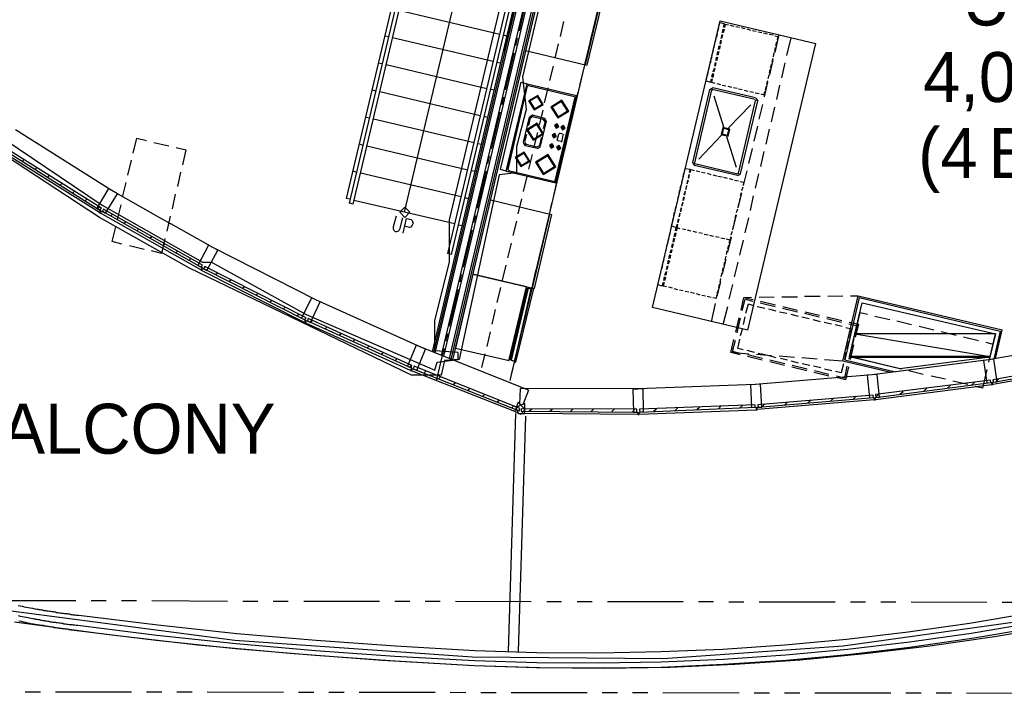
# Model space of a CAD drawing. Header units: feet. Extents: x -79 to 198, y -22 to 181.
# Tile 7 of 96: x 46 to 78, y 7 to 29. Entities that reach past the tile are written whole.
import ezdxf
from ezdxf.enums import TextEntityAlignment as Align

# ---------------------------------------------------------------- set-up
doc = ezdxf.new("R2010")
doc.units = ezdxf.units.FT
for name, color, linetype in [('A-AREA-UNIDAD', 30, 'CONTINUOUS'), ('A-LINEA', 7, 'CONTINUOUS'), ('A-MURO-CONCRETO', 8, 'CONTINUOUS'), ('A-TEXTO-PDF', 3, 'CONTINUOUS')]:
    doc.layers.add(name, color=color, linetype=linetype)

msp = doc.modelspace()

# ---------------------------------------------------------------- linework, layer by layer
at = {"layer": 'A-AREA-UNIDAD'}
for points in [[(78.368, 39.4844), (77.52, 38.08), (76.56, 38.08), (75.168, 40.2489), (65.728, 42.4356), (62.08, 27.04), (62.208, 25.9556), (61.888, 24.7289), (61.888, 23.8756), (61.312, 23.8044), (60, 17.7244), (59.52, 17.6889), (59.408, 17.2089), (58.432, 17.2089), (51.12, 20.7289), (48.16, 22.4), (42.24, 26.2756)], [(40.88, 27.7689), (48.24, 22.8089), (51.552, 20.9244), (51.84, 20.9244), (54.96, 19.2), (59.2, 17.3689), (59.28, 17.6356), (59.968, 17.7244), (59.968, 17.9556), (59.2, 18.0089), (59.2, 19.0044), (59.68, 20.9244), (59.68, 22.3289), (62.752, 35.2356)], [(45.248, 9.44), (52.608, 8.48), (60.432, 7.9289), (66.72, 7.8756), (72.64, 8.2844), (78.848, 9.1556), (81.04, 9.6), (81.088, 9.8489), (82.112, 9.8489), (84.96, 10.5244), (91.12, 12.4089), (96.56, 14.5244), (102.912, 17.6), (108.8, 21.0844), (114.048, 24.8)]]:
    msp.add_lwpolyline(points, dxfattribs=at)
at = {"layer": 'A-LINEA'}
for p, q in [((59.16, 17.9511), (65.04, 42.7911)), ((61.4667, 27.8844), (64.9867, 42.8044)), ((59.2133, 17.9378), (65.0933, 42.7778)), ((59.4133, 17.8578), (65.2933, 42.7378)), ((59.4933, 17.8311), (65.3733, 42.7111)), ((59.68, 17.7511), (65.5733, 42.6711)), ((59.7333, 17.7244), (65.6267, 42.6578)), ((59.7867, 17.7111), (65.68, 42.6444)), ((59.12, 17.9778), (64.1067, 39.0711)), ((56.2933, 23.0311), (59.36, 35.9644)), ((56.3867, 22.8711), (59.48, 35.9378)), ((56.5067, 22.8444), (59.6, 35.8978)), ((59.6267, 21.2178), (62.92, 35.1244)), ((59.7467, 21.1778), (63.04, 35.0844)), ((58.2, 22.5778), (60.9467, 34.1778)), ((61.68, 17.0311), (65.6133, 33.6978)), ((64.72, 29.8711), (64.1467, 27.4311)), ((64.7867, 29.8578), (64.2, 27.4178)), ((61.9867, 28.5511), (62.2667, 29.7644)), ((61.3333, 28.4311), (58.0133, 29.2178)), ((63.3333, 28.3644), (63.44, 28.8578)), ((66.36, 19.4311), (68.5867, 28.8844)), ((68.5867, 28.8844), (71.7467, 28.1378)), ((64.32, 28.2178), (64.44, 28.7111)), ((68.5333, 28.6444), (68.5067, 28.5244)), ((68.6667, 28.4844), (68.6933, 28.6044)), ((68.72, 28.6044), (68.6933, 28.4844)), ((69.0533, 28.6978), (68.9333, 28.7244)), ((69.2267, 28.6578), (69.1067, 28.6844)), ((69.4133, 28.6178), (69.2933, 28.6444)), ((69.6, 28.5644), (69.48, 28.6044)), ((69.7733, 28.5244), (69.6533, 28.5511)), ((57.68, 28.3511), (57.56, 28.3778)), ((61.12, 27.5378), (57.8, 28.3244)), ((61.5733, 28.3778), (61.4533, 28.4044)), ((61.8667, 28.0711), (61.92, 28.3111)), ((68.4533, 28.2844), (68.4133, 28.1644)), ((68.4933, 28.4578), (68.4667, 28.3378)), ((68.5867, 28.1244), (68.6133, 28.2444)), ((68.6267, 28.2311), (68.6, 28.1111)), ((68.6267, 28.2978), (68.6533, 28.4311)), ((68.6667, 28.4178), (68.64, 28.2978)), ((69.96, 28.4844), (69.84, 28.5111)), ((70.1467, 28.4444), (70.0267, 28.4711)), ((70.3333, 28.4044), (70.2, 28.4311)), ((70.4, 27.8311), (70.5333, 28.4311)), ((70.7867, 27.7378), (70.9333, 28.3244)), ((62.1867, 27.8978), (64.2, 27.4178)), ((63.16, 27.6444), (63.2667, 28.1244)), ((64.1467, 27.4978), (64.2667, 27.9778)), ((68.36, 27.9111), (68.3333, 27.7911)), ((68.4, 28.0978), (68.3733, 27.9778)), ((68.5333, 27.9378), (68.56, 28.0578)), ((68.5867, 28.0578), (68.56, 27.9378)), ((69.5067, 18.6844), (71.7467, 28.1378)), ((70.3867, 27.8844), (70.4133, 28.0044)), ((70.4267, 28.0711), (70.4533, 28.1911)), ((61.52, 26.6044), (61.8133, 27.8178)), ((68.32, 27.7378), (68.2933, 27.6178)), ((68.4533, 27.5778), (68.48, 27.6978)), ((68.5067, 27.6844), (68.4667, 27.5644)), ((68.4933, 27.7511), (68.52, 27.8711)), ((68.5467, 27.8711), (68.52, 27.7511)), ((70.2267, 27.0978), (70.3333, 27.5911)), ((70.3067, 27.5244), (70.3333, 27.6444)), ((70.3467, 27.6978), (70.3733, 27.8311)), ((57.4667, 27.4578), (57.3467, 27.4844)), ((60.9067, 26.6444), (57.6, 27.4311)), ((61.36, 27.4844), (61.24, 27.5111)), ((62.9867, 26.9111), (63.1067, 27.3911)), ((63.9733, 26.7644), (64.0933, 27.2444)), ((68.2267, 27.3644), (68.2, 27.2444)), ((68.28, 27.5511), (68.24, 27.4311)), ((68.36, 27.2044), (68.4, 27.3244)), ((68.4133, 27.3244), (68.3867, 27.2044)), ((68.4133, 27.3911), (68.44, 27.5111)), ((68.4533, 27.5111), (68.4267, 27.3911)), ((70.2133, 27.1511), (70.24, 27.2711)), ((70.2533, 27.3378), (70.2933, 27.4578)), ((70.6267, 27.0044), (70.7333, 27.4978)), ((68.1867, 27.1911), (68.16, 27.0578)), ((68.28, 26.8578), (68.3067, 26.9644)), ((68.32, 27.0311), (68.3467, 27.1511)), ((68.3733, 27.1378), (68.3467, 27.0178)), ((70.1333, 26.7911), (70.16, 26.9111)), ((70.1733, 26.9778), (70.2, 27.0978)), ((57.2667, 26.5644), (57.1467, 26.5911)), ((61.16, 26.5911), (61.0267, 26.6178)), ((61.5467, 23.9244), (62.24, 26.8044)), ((61.6133, 23.9778), (62.2533, 26.7378)), ((62.24, 26.8044), (63.8667, 26.4178)), ((62.2913, 26.7372), (62.2672, 26.7224)), ((62.28, 26.7511), (63.8, 26.3911)), ((62.8133, 26.1778), (62.9333, 26.6711)), ((68.24, 26.6178), (67.68, 24.2178)), ((68.3067, 26.6044), (67.7467, 24.2044)), ((68.36, 26.6688), (68.2557, 26.6044)), ((68.3446, 26.6039), (68.3205, 26.589)), ((69.7467, 26.2844), (68.3333, 26.6178)), ((69.76, 26.3378), (68.3467, 26.6711)), ((68.48, 26.8178), (68.6, 26.7778)), ((68.6533, 26.7644), (68.7733, 26.7378)), ((68.84, 26.7244), (68.96, 26.6978)), ((69.0267, 26.6844), (69.1467, 26.6578)), ((69.2, 26.6444), (69.32, 26.6178)), ((69.3867, 26.5911), (69.5067, 26.5644)), ((70.0533, 26.3778), (70.16, 26.8578)), ((70.08, 26.6044), (70.12, 26.7244)), ((70.4533, 26.2844), (70.56, 26.7644)), ((60.6933, 25.7511), (57.3867, 26.5378)), ((61.4133, 26.1244), (61.4667, 26.3644)), ((63.16, 23.6044), (63.8133, 26.3644)), ((63.1867, 23.5378), (63.8667, 26.4178)), ((63.8, 26.0311), (63.92, 26.5244)), ((63.8261, 26.3532), (63.8113, 26.3772)), ((68.3867, 26.4044), (68.7067, 25.3911)), ((69.2, 23.8578), (69.76, 26.2578)), ((69.5733, 26.5511), (69.6933, 26.5244)), ((69.7467, 26.5111), (69.88, 26.4844)), ((69.7728, 26.2465), (69.7579, 26.2706)), ((69.8377, 26.2312), (69.7733, 26.3354)), ((69.9333, 26.4711), (70.04, 26.4444)), ((70.04, 26.4444), (70.0667, 26.5511)), ((62.64, 25.4444), (62.76, 25.9378)), ((69.6, 26.1111), (68.8667, 25.3511)), ((69.2667, 23.8444), (69.8267, 26.2444)), ((69.88, 25.6444), (70, 26.1244)), ((70.28, 25.5511), (70.3867, 26.0311)), ((57.0533, 25.6711), (56.9333, 25.6978)), ((60.4933, 24.8578), (57.1733, 25.6444)), ((60.9467, 25.6978), (60.8267, 25.7244)), ((61.0667, 24.6578), (61.3467, 25.8711)), ((62.3067, 25.7111), (62.1067, 24.8844)), ((62.3333, 25.6844), (62.28, 25.4311)), ((62.4133, 25.7754), (62.309, 25.7111)), ((62.4205, 25.7228), (62.3483, 25.6783)), ((62.4, 25.7778), (62.8133, 25.6711)), ((62.4133, 25.7244), (62.7733, 25.6444)), ((62.8251, 25.5573), (62.7805, 25.6295)), ((62.8777, 25.5645), (62.8133, 25.6688)), ((63.6267, 25.2978), (63.7467, 25.7911)), ((62.8667, 25.5778), (62.6667, 24.7511)), ((62.8267, 25.5644), (62.76, 25.3244)), ((63.1733, 25.4178), (63.1733, 25.4178)), ((63.1733, 25.4044), (63.2533, 25.3911)), ((63.1867, 25.4311), (63.2533, 25.4044)), ((63.4, 25.3778), (63.4667, 25.3644)), ((63.4, 25.3644), (63.4, 25.3644)), ((63.4, 25.3511), (63.4667, 25.3378)), ((69.7067, 24.9111), (69.8267, 25.4044)), ((70.1067, 24.8178), (70.2133, 25.3111)), ((48.4533, 23.3511), (45.3867, 25.2844)), ((62.2133, 25.1378), (62.1467, 24.8978)), ((62.4667, 24.7244), (62.5867, 25.2044)), ((62.6933, 25.0311), (62.64, 24.7778)), ((63.1067, 25.1111), (63.1733, 25.0844)), ((63.1067, 25.0978), (63.1067, 25.0978)), ((63.1067, 25.0844), (63.1733, 25.0711)), ((63.2267, 24.9511), (63.28, 25.1511)), ((63.3046, 25.1639), (63.2805, 25.149)), ((63.4133, 25.1511), (63.3067, 25.1778)), ((63.3867, 24.9244), (63.4267, 25.1244)), ((63.4395, 25.1132), (63.4246, 25.1372)), ((63.4667, 24.5778), (63.5733, 25.0578)), ((68.64, 25.1111), (67.8933, 24.3244)), ((68.8, 25.0711), (69.12, 24.0578)), ((49.9467, 24.8711), (50.44, 24.7644)), ((56.84, 24.7778), (56.72, 24.8178)), ((60.28, 23.9644), (56.96, 24.7511)), ((60.7333, 24.8044), (60.6133, 24.8311)), ((62.109, 24.8711), (62.1734, 24.7668)), ((62.1616, 24.8783), (62.2062, 24.8061)), ((62.1733, 24.7778), (62.5733, 24.6844)), ((62.2, 24.8178), (62.56, 24.7244)), ((62.5662, 24.7261), (62.6384, 24.7706)), ((62.5734, 24.6734), (62.6777, 24.7378)), ((63.0267, 24.7778), (63.0933, 24.7644)), ((63.0267, 24.7644), (63.0267, 24.7644)), ((63.0267, 24.7511), (63.0933, 24.7378)), ((63.24, 24.7244), (63.32, 24.7111)), ((63.24, 24.7111), (63.24, 24.7111)), ((63.24, 24.6978), (63.3067, 24.6844)), ((63.2405, 24.949), (63.2554, 24.925)), ((63.2533, 24.9378), (63.36, 24.9111)), ((63.3621, 24.8983), (63.3861, 24.9132)), ((69.5333, 24.1778), (69.6533, 24.6711)), ((48.16, 22.5644), (44.9467, 24.5778)), ((60.9467, 24.1778), (61, 24.4178)), ((62.2933, 23.9911), (62.4133, 24.4711)), ((63.2933, 23.8444), (63.4, 24.3244)), ((69.9333, 24.0844), (70.04, 24.5778)), ((45.6267, 24.2444), (45.68, 24.3111)), ((46.04, 23.9911), (46.0933, 24.0444)), ((49.0933, 23.7911), (49.2133, 24.2844)), ((67.6, 23.9911), (67.5733, 23.8844)), ((67.6823, 24.2177), (67.7467, 24.1134)), ((67.7467, 24.1244), (69.16, 23.7911)), ((67.7472, 24.2024), (67.7621, 24.1783)), ((67.76, 24.1778), (69.1733, 23.8444)), ((46.4533, 23.7244), (46.5067, 23.7911)), ((50.8267, 23.8978), (50.72, 23.4178)), ((56.6267, 23.8844), (56.5067, 23.9244)), ((60.0667, 23.0844), (56.7467, 23.8578)), ((60.52, 23.9111), (60.4, 23.9378)), ((60.6, 22.7111), (60.8933, 23.9244)), ((61.5467, 23.9244), (63.1867, 23.5378)), ((61.6139, 23.9757), (61.6287, 23.9516)), ((61.6267, 23.9511), (63.1467, 23.5911)), ((62.12, 23.2578), (62.24, 23.7511)), ((67.3333, 23.5511), (67.36, 23.6711)), ((67.3733, 23.7378), (67.4, 23.8578)), ((67.56, 23.8178), (67.5333, 23.6978)), ((67.56, 23.6844), (67.5867, 23.8178)), ((67.8, 23.9378), (67.92, 23.9111)), ((67.9733, 23.8978), (68.0933, 23.8711)), ((68.16, 23.8578), (68.28, 23.8178)), ((68.3467, 23.8044), (68.4667, 23.7778)), ((68.52, 23.7644), (68.6533, 23.7378)), ((68.7067, 23.7244), (68.8267, 23.6978)), ((68.8933, 23.6844), (69.0133, 23.6578)), ((69.1734, 23.7801), (69.2777, 23.8445)), ((69.1887, 23.845), (69.2128, 23.8598)), ((69.36, 23.4578), (69.48, 23.9378)), ((69.76, 23.3644), (69.8667, 23.8444)), ((46.8667, 23.4711), (46.92, 23.5244)), ((48.4533, 23.3511), (50.1333, 22.4044)), ((48.92, 23.0711), (49.04, 23.5511)), ((63.12, 23.1111), (63.2267, 23.6044)), ((63.1487, 23.5916), (63.1728, 23.6065)), ((67.28, 23.3644), (67.32, 23.4844)), ((67.48, 23.4578), (67.4533, 23.3244)), ((67.4667, 23.3244), (67.4933, 23.4444)), ((67.52, 23.6311), (67.4933, 23.5111)), ((67.5067, 23.5111), (67.5467, 23.6311)), ((69.0667, 23.6311), (69.2, 23.6044)), ((69.2533, 23.5911), (69.36, 23.5644)), ((69.3333, 23.4044), (69.2933, 23.2844)), ((69.36, 23.5644), (69.3467, 23.4578)), ((47.28, 23.2178), (47.3333, 23.2711)), ((47.68, 22.9511), (47.7467, 23.0178)), ((50.6533, 23.1644), (50.5467, 22.6844)), ((56.4133, 23.0044), (56.2933, 23.0311)), ((60.3067, 23.0178), (60.1867, 23.0444)), ((61.9467, 22.5244), (62.0667, 23.0178)), ((67.2, 23.0044), (67.2267, 23.1244)), ((67.24, 23.1911), (67.2667, 23.3111)), ((67.3867, 23.0844), (67.36, 22.9644)), ((67.3867, 22.9644), (67.4133, 23.0844)), ((67.44, 23.2711), (67.4, 23.1511)), ((67.4267, 23.1378), (67.4533, 23.2711)), ((69.1867, 22.7244), (69.3067, 23.2044)), ((69.24, 23.0311), (69.2133, 22.9111)), ((69.28, 23.2178), (69.2533, 23.0978)), ((69.5867, 22.6311), (69.6933, 23.1111)), ((48.0933, 22.6978), (48.16, 22.7511)), ((48.7467, 22.3378), (48.8667, 22.8178)), ((56.5067, 22.8444), (56.3867, 22.8711)), ((59.8533, 22.1911), (56.5333, 22.9644)), ((61.0267, 22.9778), (63.04, 22.4978)), ((62.9467, 22.3778), (63.0533, 22.8711)), ((67.1067, 22.6444), (67.1467, 22.7644)), ((67.16, 22.8178), (67.1867, 22.9378)), ((67.3067, 22.7244), (67.28, 22.6044)), ((67.2933, 22.5911), (67.32, 22.7111)), ((67.3467, 22.9111), (67.32, 22.7778)), ((67.3333, 22.7778), (67.3733, 22.8978)), ((69.2, 22.8578), (69.1733, 22.7244)), ((51.4933, 20.6711), (48.1867, 22.5378)), ((48.52, 22.4444), (48.5867, 22.5111)), ((50.1333, 22.4044), (50.5067, 22.1911)), ((50.48, 22.4444), (50.3733, 21.9511)), ((60.48, 22.2311), (60.5467, 22.4711)), ((62.9733, 22.5111), (62.4, 20.0711)), ((63.04, 22.4978), (62.4667, 20.0578)), ((67.0267, 22.2711), (67.0533, 22.3911)), ((67.0667, 22.4578), (67.0933, 22.5778)), ((67.2667, 22.5378), (67.2267, 22.4178)), ((67.2533, 22.4178), (67.28, 22.5378)), ((69.0133, 21.9911), (69.1333, 22.4844)), ((69.1067, 22.4844), (69.08, 22.3644)), ((69.16, 22.6711), (69.12, 22.5511)), ((69.4133, 21.8978), (69.5333, 22.3911)), ((48.9467, 22.2044), (49.0133, 22.2578)), ((51.9067, 21.4044), (50.5067, 22.1911)), ((60.0933, 22.1244), (59.9733, 22.1511)), ((61.7733, 21.8044), (61.8933, 22.2844)), ((62.7733, 21.6578), (62.88, 22.1378)), ((67.2133, 22.3511), (67.1867, 22.2311)), ((67.2133, 22.2311), (67.24, 22.3511)), ((69.0267, 22.1244), (69, 22.0044)), ((69.0667, 22.3111), (69.04, 22.1778)), ((49.3867, 21.9644), (49.44, 22.0178)), ((49.8133, 21.7244), (49.88, 21.7778)), ((60.1467, 20.7644), (60.4267, 21.9778)), ((66.9067, 21.7511), (66.88, 21.6311)), ((66.9467, 21.9378), (66.92, 21.8178)), ((67.04, 21.5911), (67.0667, 21.7244)), ((67.08, 21.7778), (67.1067, 21.8978)), ((67.1333, 21.8978), (67.1067, 21.7778)), ((67.4667, 21.9911), (67.3467, 22.0178)), ((67.4667, 21.9911), (67.3467, 22.0178)), ((67.64, 21.9511), (67.52, 21.9778)), ((67.64, 21.9511), (67.52, 21.9778)), ((67.8267, 21.9111), (67.7067, 21.9378)), ((67.8267, 21.9111), (67.7067, 21.9378)), ((68.0133, 21.8711), (67.8933, 21.8978)), ((68.0133, 21.8711), (67.8933, 21.8978)), ((68.2, 21.8178), (68.0667, 21.8444)), ((68.2, 21.8178), (68.0667, 21.8444)), ((68.3733, 21.7778), (68.2533, 21.8044)), ((68.3733, 21.7778), (68.2533, 21.8044)), ((68.56, 21.7378), (68.44, 21.7644)), ((68.56, 21.7378), (68.44, 21.7644)), ((68.7467, 21.6978), (68.6133, 21.7244)), ((68.7467, 21.6978), (68.6133, 21.7244)), ((68.84, 21.2578), (68.96, 21.7511)), ((68.9867, 21.9378), (68.9467, 21.8178)), ((49.6267, 21.3511), (49.1467, 21.4711)), ((50.3067, 21.7111), (50.2, 21.2178)), ((50.24, 21.4711), (50.3067, 21.5378)), ((55.28, 19.6844), (51.9067, 21.4044)), ((61.6, 21.0711), (61.72, 21.5511)), ((62.6, 20.9244), (62.7067, 21.4044)), ((66.8667, 21.5778), (66.8267, 21.4578)), ((67, 21.4178), (67.0267, 21.5378)), ((67.04, 21.5378), (67.0133, 21.4044)), ((67.0933, 21.7111), (67.0533, 21.5911)), ((68.84, 21.3644), (68.88, 21.4844)), ((69.24, 21.1644), (69.36, 21.6578)), ((50.2, 21.2178), (49.8667, 21.2978)), ((50.6667, 21.2311), (50.7333, 21.2978)), ((59.7467, 21.1778), (59.6267, 21.2178)), ((66.7733, 21.2044), (66.7467, 21.0844)), ((66.8133, 21.3911), (66.7867, 21.2711)), ((66.9067, 21.0444), (66.9333, 21.1778)), ((66.96, 21.1644), (66.9333, 21.0444)), ((66.9467, 21.2311), (66.9867, 21.3511)), ((67, 21.3511), (66.9733, 21.2311)), ((68.76, 20.9911), (68.7867, 21.1244)), ((68.8, 21.1778), (68.8267, 21.2978)), ((51.1067, 20.9911), (51.16, 21.0444)), ((61.4267, 20.3378), (61.5467, 20.8311)), ((66.6933, 20.8444), (66.6667, 20.7244)), ((66.7333, 21.0311), (66.7067, 20.9111)), ((66.8267, 20.6844), (66.8533, 20.8044)), ((66.8667, 20.8044), (66.84, 20.6844)), ((66.8667, 20.8711), (66.8933, 20.9911)), ((66.92, 20.9778), (66.88, 20.8578)), ((68.6667, 20.5378), (68.7867, 21.0178)), ((68.6667, 20.6311), (68.7067, 20.7511)), ((68.72, 20.8178), (68.7467, 20.9378)), ((69.0667, 20.4444), (69.1867, 20.9244)), ((54.9067, 18.9378), (51.52, 20.6578)), ((51.9733, 20.5244), (52.04, 20.5778)), ((60.0267, 20.2844), (60.08, 20.5244)), ((60.4533, 20.5378), (62.4667, 20.0578)), ((62.4267, 20.1911), (62.5333, 20.6844)), ((66.6, 20.4844), (66.5733, 20.3644)), ((66.64, 20.6578), (66.6133, 20.5378)), ((66.7333, 20.3244), (66.76, 20.4444)), ((66.7867, 20.4311), (66.76, 20.3111)), ((66.7733, 20.4978), (66.8133, 20.6178)), ((66.8267, 20.6178), (66.8, 20.4978)), ((68.6267, 20.4444), (68.6533, 20.5778)), ((52.4267, 20.2978), (52.48, 20.3511)), ((52.8667, 20.0711), (52.9333, 20.1244)), ((66.6933, 20.1511), (66.72, 20.2578)), ((66.8933, 20.1111), (67.0133, 20.0844)), ((68.4933, 19.8044), (68.6133, 20.2844)), ((68.5467, 20.0844), (68.5733, 20.2044)), ((68.5867, 20.2711), (68.6133, 20.3911)), ((68.8933, 19.7111), (69.0133, 20.1911)), ((53.32, 19.8444), (53.3733, 19.8978)), ((59.68, 18.8178), (59.9733, 20.0311)), ((61.2533, 19.6044), (61.3733, 20.0978)), ((61.6667, 17.7378), (62.2133, 20.0578)), ((61.6667, 17.7378), (62.2133, 20.0578)), ((62.24, 20.0578), (61.6933, 17.7244)), ((62.24, 20.0578), (61.6933, 17.7244)), ((62.2533, 19.4578), (62.3733, 19.9511)), ((67.0667, 20.0578), (67.1867, 20.0311)), ((67.2533, 20.0178), (67.3733, 19.9911)), ((67.44, 19.9778), (67.56, 19.9511)), ((67.6133, 19.9378), (67.7467, 19.9111)), ((67.8, 19.8978), (67.92, 19.8578)), ((67.9867, 19.8444), (68.1067, 19.8178)), ((68.16, 19.8044), (68.2933, 19.7778)), ((68.4667, 19.7378), (68.48, 19.8444)), ((68.4933, 19.8978), (68.5333, 20.0178)), ((69.3733, 19.7644), (69.6267, 19.7778)), ((69.88, 19.7778), (70.3733, 19.7911)), ((70.6267, 19.7911), (71.1333, 19.7911)), ((71.3733, 19.8044), (71.88, 19.8044)), ((72.1333, 19.8044), (72.6267, 19.8178)), ((72.88, 19.8178), (73.1333, 19.8178)), ((73.1333, 19.8178), (77.88, 18.6978)), ((53.76, 19.6178), (53.8267, 19.6711)), ((58.7333, 18.1244), (55.28, 19.6844)), ((68.3067, 18.9644), (68.44, 19.5644)), ((68.3467, 19.7644), (68.4667, 19.7378)), ((68.6933, 18.8711), (68.84, 19.4711)), ((69.8133, 19.4711), (70.0667, 19.4178)), ((69.9067, 19.5911), (70.4, 19.4711)), ((69.92, 19.6444), (70.4133, 19.5244)), ((70.6533, 19.4711), (71.1333, 19.3511)), ((73.1733, 19.7644), (72.6933, 17.7111)), ((54.2133, 19.3911), (54.2667, 19.4444)), ((54.6533, 19.1644), (54.72, 19.2178)), ((61.08, 18.8844), (61.2, 19.3644)), ((62.08, 18.7378), (62.2, 19.2178)), ((69.5067, 18.6844), (66.36, 19.4311)), ((70.1867, 19.3911), (70.4267, 19.3244)), ((70.5467, 19.2978), (70.7867, 19.2444)), ((70.64, 19.4178), (71.1333, 19.2978)), ((70.92, 19.2178), (71.16, 19.1511)), ((71.3733, 19.2444), (71.8533, 19.1244)), ((71.3867, 19.2978), (71.8667, 19.1778)), ((73.68, 19.1511), (74.1733, 19.0444)), ((58.4, 17.3644), (54.9467, 18.9244)), ((55.1067, 18.9378), (55.1733, 19.0044)), ((69.1067, 18.6178), (69.2133, 19.0978)), ((69.1467, 18.6044), (69.2667, 19.0844)), ((69.36, 18.8711), (69.4133, 19.1244)), ((71.28, 19.1244), (71.52, 19.0711)), ((71.64, 19.0444), (71.88, 18.9778)), ((72.0133, 18.9511), (72.2533, 18.8978)), ((72.1067, 19.1244), (72.6, 19.0044)), ((72.1067, 19.0711), (72.5867, 18.9511)), ((72.3733, 18.8711), (72.6133, 18.8178)), ((72.8267, 18.8978), (73.08, 18.8444)), ((72.84, 18.9511), (73.1467, 18.8844)), ((73.08, 18.8444), (73, 18.4711)), ((73.1467, 18.8844), (73.04, 18.4578)), ((74.4133, 18.9911), (74.8933, 18.8711)), ((75.1467, 18.8178), (75.6267, 18.6978)), ((55.5733, 18.7244), (55.64, 18.7911)), ((56.04, 18.5244), (56.1067, 18.5778)), ((59.56, 18.3378), (59.6267, 18.5778)), ((60.92, 18.1511), (61.0267, 18.6311)), ((61.9067, 18.0044), (62.0267, 18.4978)), ((69.2667, 18.5111), (69.3333, 18.7511)), ((75.8667, 18.6444), (76.36, 18.5244)), ((77.6533, 17.7511), (77.88, 18.6978)), ((56.5067, 18.3111), (56.56, 18.3778)), ((56.96, 18.0978), (57.0267, 18.1644)), ((72.8133, 18.3111), (72.76, 18.0711)), ((72.9333, 18.2178), (72.8267, 17.7378)), ((72.9867, 18.2044), (72.8667, 17.7244)), ((76.6, 18.4711), (77.0933, 18.3511)), ((81.24, 18.3778), (77.4267, 17.7111)), ((57.4267, 17.8978), (57.4933, 17.9511)), ((62.28, 16.7111), (58.7333, 18.1244)), ((59.2533, 17.0178), (59.5067, 18.0844)), ((60.7467, 17.4578), (60.8533, 17.9111)), ((69.5333, 17.8978), (68.9467, 17.9511)), ((69.72, 17.9511), (69.48, 18.0178)), ((69.9867, 17.7511), (69.5067, 17.8711)), ((70.28, 17.8444), (69.7867, 17.8844)), ((70.08, 17.8711), (69.84, 17.9244)), ((70.44, 17.7778), (70.2, 17.8444)), ((71.04, 17.7911), (70.5333, 17.8311)), ((72.7333, 17.9511), (72.68, 17.7111)), ((57.8933, 17.6844), (57.96, 17.7511)), ((58.36, 17.4711), (58.4267, 17.5378)), ((61.72, 17.2311), (61.8533, 17.7644)), ((69.9733, 17.6978), (69.4933, 17.8178)), ((70.72, 17.5778), (70.2267, 17.6978)), ((70.7067, 17.5244), (70.2267, 17.6444)), ((70.8133, 17.6978), (70.5733, 17.7511)), ((71.1733, 17.6044), (70.9333, 17.6711)), ((71.4533, 17.4044), (70.96, 17.5244)), ((71.7867, 17.7378), (71.28, 17.7778)), ((71.5467, 17.5244), (71.2933, 17.5778)), ((72.6267, 17.6711), (72.0267, 17.7111)), ((72.6533, 17.5778), (72.5733, 17.2844)), ((72.6933, 17.7111), (74.36, 17.3111)), ((73.8267, 17.5778), (73.3333, 17.6978)), ((77.4267, 17.7111), (73.6, 17.2178)), ((74.56, 17.4044), (74.0667, 17.5244)), ((81.3733, 17.5644), (77.5733, 16.8978)), ((61.8267, 16.0044), (58.4267, 17.3511)), ((58.84, 17.2711), (58.9067, 17.3378)), ((73.6, 17.2178), (69.7467, 16.8978)), ((71.44, 17.3511), (70.9467, 17.4711)), ((71.9067, 17.4444), (71.6667, 17.4978)), ((72.1733, 17.1778), (71.68, 17.2978)), ((72.1733, 17.2311), (71.6933, 17.3511)), ((72.2667, 17.3511), (72.0267, 17.4044)), ((72.5733, 17.2844), (72.3867, 17.3244)), ((75.28, 17.2311), (74.8, 17.3511)), ((77.3733, 17.3911), (77.2267, 16.7778)), ((59.32, 17.0844), (59.3867, 17.1511)), ((59.8, 16.8978), (59.8667, 16.9511)), ((69.7467, 16.8978), (65.8933, 16.7511)), ((77.5333, 16.8844), (73.7067, 16.3911)), ((76.0133, 17.0711), (75.5333, 17.1778)), ((76.08, 16.7778), (76.1867, 16.8844)), ((76.7467, 16.8978), (76.2533, 17.0044)), ((76.88, 16.8844), (76.9733, 16.9778)), ((77.6667, 16.9911), (77.7733, 17.0978)), ((60.2933, 16.6978), (60.3467, 16.7644)), ((60.7733, 16.5111), (60.84, 16.5778)), ((62, 16.2444), (62.0133, 16.7644)), ((65.8933, 16.7511), (62.0133, 16.7644)), ((62.28, 16.7111), (62.0933, 16.2311)), ((73.72, 16.4844), (73.8133, 16.5778)), ((74.5067, 16.5778), (74.6133, 16.6711)), ((75.2933, 16.6844), (75.4, 16.7778)), ((77.2267, 16.7778), (76.9867, 16.8311)), ((61.2533, 16.3244), (61.32, 16.3778)), ((69.24, 16.1244), (69.3333, 16.2178)), ((73.6667, 16.3911), (69.8133, 16.0711)), ((69.9733, 16.1644), (70.0667, 16.2578)), ((70.72, 16.2311), (70.8133, 16.3111)), ((71.4667, 16.2844), (71.5733, 16.3778)), ((72.2267, 16.3511), (72.32, 16.4444)), ((72.9733, 16.4178), (73.0667, 16.5111)), ((61.8533, 15.9378), (61.6133, 8.0978)), ((61.7333, 16.1244), (61.8, 16.1911)), ((65.88, 15.9111), (62.16, 15.9378)), ((62.3067, 16.0178), (62.3867, 16.0978)), ((62.9867, 16.0178), (63.0667, 16.0978)), ((63.6667, 16.0044), (63.7467, 16.0978)), ((64.3467, 16.0044), (64.4267, 16.0844)), ((65.0267, 16.0044), (65.1067, 16.0844)), ((65.6933, 15.9911), (65.7867, 16.0844)), ((69.7733, 16.0578), (65.92, 15.9111)), ((66.4, 16.0178), (66.4933, 16.0978)), ((67.1067, 16.0444), (67.2, 16.1244)), ((67.8267, 16.0711), (67.9067, 16.1511)), ((68.5333, 16.0978), (68.6267, 16.1911)), ((62.1867, 15.8578), (61.9467, 8.0978)), ((44.88, 9.7778), (47.3733, 9.7778)), ((47.88, 9.7778), (48.3733, 9.7778)), ((48.88, 9.7778), (49.3733, 9.7778)), ((49.88, 9.7778), (52.3733, 9.7644)), ((52.88, 9.7644), (53.3733, 9.7644)), ((53.88, 9.7644), (54.3733, 9.7644)), ((54.88, 9.7644), (57.3733, 9.7644)), ((57.88, 9.7644), (58.3733, 9.7644)), ((58.88, 9.7644), (59.3733, 9.7644)), ((59.88, 9.7644), (62.3733, 9.7511)), ((62.88, 9.7511), (63.3733, 9.7511)), ((63.88, 9.7511), (64.3733, 9.7511)), ((64.88, 9.7511), (67.3733, 9.7511)), ((67.88, 9.7511), (68.3733, 9.7511)), ((68.88, 9.7378), (69.3733, 9.7378)), ((69.88, 9.7378), (72.3733, 9.7378)), ((72.88, 9.7378), (73.3733, 9.7378)), ((73.88, 9.7378), (74.3733, 9.7378)), ((74.88, 9.7378), (77.3733, 9.7244)), ((77.88, 9.7244), (78.3733, 9.7244)), ((45.7067, 6.7778), (46.2133, 6.7778)), ((46.7067, 6.7778), (49.2133, 6.7778)), ((49.7067, 6.7778), (50.2133, 6.7778)), ((50.7067, 6.7778), (51.2133, 6.7778)), ((51.7067, 6.7778), (54.2133, 6.7644)), ((54.7067, 6.7644), (55.2133, 6.7644)), ((55.7067, 6.7644), (56.2133, 6.7644)), ((56.7067, 6.7644), (59.2133, 6.7644)), ((59.7067, 6.7644), (60.2133, 6.7511)), ((60.7067, 6.7511), (61.2133, 6.7511)), ((61.7067, 6.7511), (64.2133, 6.7511)), ((64.7067, 6.7511), (65.2133, 6.7511)), ((65.7067, 6.7511), (66.2133, 6.7511)), ((66.7067, 6.7511), (69.2133, 6.7378)), ((69.7067, 6.7378), (70.2133, 6.7378)), ((70.7067, 6.7378), (71.2133, 6.7378)), ((71.7067, 6.7378), (74.2133, 6.7378)), ((74.7067, 6.7378), (75.2133, 6.7378)), ((75.7067, 6.7378), (76.2133, 6.7378)), ((76.7067, 6.7378), (79.2133, 6.7244))]:
    msp.add_line(p, q, dxfattribs=at)
for points in [[(68.7067, 28.6711), (68.7333, 28.7778), (68.5733, 28.8178), (68.5467, 28.7111)], [(68.8667, 28.7378), (68.76, 28.7644), (68.7333, 28.6578)], [(70.48, 28.2444), (70.4933, 28.3511), (70.3867, 28.3778)], [(68.1467, 27.0044), (68.12, 26.8978), (68.28, 26.8578)], [(68.3333, 26.9644), (68.3067, 26.8578), (68.4133, 26.8311)], [(61.36, 23.9778), (62.04, 26.8578), (62.24, 26.8044), (61.5467, 23.9244), (61.36, 23.9778)], [(62.4699, 25.9444), (62.7667, 26.1277), (62.5835, 26.4245), (62.2866, 26.2412), (62.4699, 25.9444)], [(62.4791, 25.9833), (62.7278, 26.1369), (62.5742, 26.3856), (62.3256, 26.232), (62.4791, 25.9833)], [(63.2443, 25.6792), (63.6053, 25.902), (63.3824, 26.2631), (63.0214, 26.0402), (63.2443, 25.6792)], [(63.2535, 25.7181), (63.5663, 25.9113), (63.3732, 26.2241), (63.0603, 26.031), (63.2535, 25.7181)], [(62.434, 24.9455), (62.779, 25.1584), (62.566, 25.5034), (62.221, 25.2904), (62.434, 24.9455)], [(62.4432, 24.9844), (62.74, 25.1677), (62.5568, 25.4645), (62.26, 25.2812), (62.4432, 24.9844)], [(63.1898, 25.3397), (63.278, 25.3942), (63.2235, 25.4825), (63.1353, 25.428), (63.1898, 25.3397)], [(63.1959, 25.3657), (63.2521, 25.4004), (63.2174, 25.4565), (63.1613, 25.4219), (63.1959, 25.3657)], [(63.4031, 25.2864), (63.4914, 25.3409), (63.4369, 25.4291), (63.3486, 25.3747), (63.4031, 25.2864)], [(63.4093, 25.3124), (63.4654, 25.347), (63.4307, 25.4032), (63.3746, 25.3685), (63.4093, 25.3124)], [(68.6248, 25.1369), (68.8542, 25.0826), (68.9085, 25.312), (68.6791, 25.3663), (68.6248, 25.1369)], [(68.6589, 25.1579), (68.8332, 25.1167), (68.8744, 25.291), (68.7001, 25.3322), (68.6589, 25.1579)], [(49.2667, 24.5244), (49.3867, 25.0178), (49.7067, 24.9378)], [(63.1098, 25.0197), (63.198, 25.0742), (63.1435, 25.1625), (63.0553, 25.108), (63.1098, 25.0197)], [(63.1159, 25.0457), (63.1721, 25.0804), (63.1374, 25.1365), (63.0813, 25.1019), (63.1159, 25.0457)], [(48.2267, 22.7111), (45.0533, 24.6978), (45.0133, 24.6311), (48.1733, 22.6444), (48.2267, 22.7111)], [(50.68, 24.7111), (51, 24.6311), (50.8933, 24.1378)], [(63.0298, 24.6864), (63.118, 24.7409), (63.0635, 24.8291), (62.9753, 24.7747), (63.0298, 24.6864)], [(63.0359, 24.7124), (63.0921, 24.747), (63.0574, 24.8032), (63.0013, 24.7685), (63.0359, 24.7124)], [(63.2565, 24.6331), (63.3447, 24.6876), (63.2902, 24.7758), (63.202, 24.7213), (63.2565, 24.6331)], [(63.2626, 24.659), (63.3187, 24.6937), (63.2841, 24.7499), (63.2279, 24.7152), (63.2626, 24.659)], [(62.0299, 24.0777), (62.3267, 24.261), (62.1435, 24.5578), (61.8466, 24.3746), (62.0299, 24.0777)], [(62.0391, 24.1167), (62.2878, 24.2702), (62.1342, 24.5189), (61.8856, 24.3654), (62.0391, 24.1167)], [(62.7684, 23.8136), (63.1775, 24.0662), (62.9249, 24.4753), (62.5158, 24.2227), (62.7684, 23.8136)], [(62.7776, 23.8525), (63.1386, 24.0754), (62.9157, 24.4364), (62.5547, 24.2135), (62.7776, 23.8525)], [(67.4133, 23.9111), (67.44, 24.0178), (67.6, 23.9911)], [(67.6, 23.8711), (67.6267, 23.9778), (67.7333, 23.9511)], [(48.0667, 22.7111), (48.2, 22.6311), (48.16, 22.5644), (48.1867, 22.5378), (48.2267, 22.6044), (48.36, 22.5378), (48.7467, 23.1778), (48.4533, 23.3511), (48.0667, 22.7111)], [(58.3733, 22.5711), (58.2067, 22.7378), (58.04, 22.5711), (58.2067, 22.4044), (58.3733, 22.5711)], [(51.5467, 20.8311), (48.2933, 22.6711), (48.2533, 22.6044), (51.5067, 20.7644), (51.5467, 20.8311)], [(57.92, 22.4444), (57.8267, 22.0978), (57.8267, 22.0311), (57.8533, 21.9778), (57.8933, 21.9378), (57.9333, 21.9378), (57.9867, 21.9511), (58.0267, 21.9778), (58.0533, 22.0444), (58.1467, 22.3911)], [(48.8933, 21.5244), (48.5733, 21.6044), (48.6933, 22.0978)], [(58.16, 21.8844), (58.2667, 22.3644), (58.4133, 22.3378), (58.4533, 22.2978), (58.4667, 22.2711), (58.48, 22.2178), (58.4533, 22.1511), (58.4267, 22.1111), (58.4133, 22.0844), (58.36, 22.0711), (58.2133, 22.1111)], [(67.12, 21.9644), (67.1467, 22.0711), (66.9867, 22.1111), (66.96, 22.0044)], [(67.1733, 22.1778), (67.1467, 22.0711), (66.9867, 22.1111), (67.0133, 22.2178)], [(67.28, 22.0311), (67.1733, 22.0578), (67.1467, 21.9511)], [(67.28, 22.0311), (67.1733, 22.0578), (67.2, 22.1644)], [(68.9333, 21.7644), (68.92, 21.6578), (68.8, 21.6844)], [(51.4, 20.8178), (51.5333, 20.7511), (51.4933, 20.6711), (51.52, 20.6578), (51.56, 20.7244), (51.6933, 20.6578), (52.0533, 21.3244), (51.7467, 21.4844), (51.4, 20.8178)], [(68.8933, 21.5511), (68.92, 21.6578), (68.8, 21.6844)], [(54.96, 19.0978), (51.6267, 20.7911), (51.5867, 20.7244), (54.92, 19.0311), (54.96, 19.0978)], [(61.64, 17.6844), (62.2133, 20.1111), (60.4533, 20.5378), (59.88, 18.0978), (61.64, 17.6844)], [(66.56, 20.2978), (66.5333, 20.1911), (66.6933, 20.1511)], [(66.7467, 20.2578), (66.72, 20.1511), (66.8267, 20.1244)], [(61.8133, 17.6578), (61.7333, 17.6844), (61.72, 17.6978), (61.7067, 17.6978), (61.6933, 17.7244), (61.68, 17.7111), (61.6667, 17.7378), (61.6533, 17.7244), (61.64, 17.7244), (62.2, 20.0711), (62.2133, 20.0578), (62.24, 20.0711), (62.24, 20.0578), (62.2667, 20.0711), (62.28, 20.0578), (62.3067, 20.0711), (62.3867, 20.0578), (61.8133, 17.6578)], [(61.8133, 17.6578), (61.7333, 17.6844), (61.72, 17.6978), (61.7067, 17.6978), (61.6933, 17.7244), (61.68, 17.7111), (61.6667, 17.7378), (61.6533, 17.7244), (61.64, 17.7244), (62.2, 20.0711), (62.2133, 20.0578), (62.24, 20.0711), (62.24, 20.0578), (62.2667, 20.0711), (62.28, 20.0578), (62.3067, 20.0711), (62.3867, 20.0578), (61.8133, 17.6578)], [(62.3733, 20.0444), (62.2667, 20.0711), (61.7067, 17.6978), (61.8267, 17.6711), (62.3733, 20.0444)], [(62.3733, 20.0444), (62.2667, 20.0711), (61.7067, 17.6978), (61.8267, 17.6711), (62.3733, 20.0444)], [(62.4533, 20.0578), (62.3867, 20.0711), (61.8133, 17.6444), (61.8667, 17.6311), (62.4533, 20.0578)], [(62.4533, 20.0578), (62.3867, 20.0711), (61.8133, 17.6444), (61.8667, 17.6311), (62.4533, 20.0578)], [(74.2133, 17.2978), (72.6267, 17.6711), (73.1333, 19.8178)], [(54.8133, 19.0844), (54.9333, 19.0178), (54.9067, 18.9378), (54.9467, 18.9244), (54.9733, 19.0044), (55.1067, 18.9378), (55.4267, 19.6178), (55.1333, 19.7511), (54.8133, 19.0844)], [(69.28, 19.3511), (69.3733, 19.7644), (69.68, 19.6978)], [(69.32, 19.3378), (69.4133, 19.7111), (69.6667, 19.6444)], [(69.44, 19.2444), (69.52, 19.5511), (69.6933, 19.4978)], [(74.5067, 17.4178), (72.8533, 17.8178), (73.2667, 19.5911), (77.6533, 18.5644), (77.4667, 17.8044), (74.5067, 17.4178)], [(73.1733, 19.7644), (77.8133, 18.6578), (77.6, 17.7378)], [(73.0533, 18.6578), (73.2, 19.2711), (73.44, 19.2178)], [(58.44, 17.5244), (55.0267, 19.0711), (55, 18.9911), (58.4133, 17.4444), (58.44, 17.5244)], [(72.7333, 18.7778), (72.92, 18.7378), (72.8533, 18.4311)], [(58.2933, 17.4978), (58.4267, 17.4444), (58.4, 17.3644), (58.4267, 17.3511), (58.4667, 17.4311), (58.6, 17.3644), (58.8933, 18.0578), (58.5867, 18.1911), (58.2933, 17.4978)], [(69.2533, 17.8711), (68.9467, 17.9511), (69.04, 18.3778)], [(69.2533, 17.9244), (69, 17.9911), (69.0933, 18.3644)], [(69.3467, 18.0444), (69.1733, 18.0844), (69.24, 18.3911)], [(73.0933, 17.7511), (72.8533, 17.8178), (73, 18.4178)], [(77.3333, 18.2978), (77.5733, 18.2311), (77.4267, 17.6311)], [(77.3733, 16.9511), (77.52, 16.9644), (77.5333, 16.8844), (77.5733, 16.8978), (77.56, 16.9778), (77.7067, 16.9911), (77.6, 17.7378), (77.2667, 17.6844), (77.3733, 16.9511)], [(81.32, 17.7244), (77.5733, 17.0578), (77.5867, 16.9778), (81.3333, 17.6311), (81.32, 17.7244)], [(62, 16.1111), (58.52, 17.4978), (58.48, 17.4178), (61.9733, 16.0311), (62, 16.1111)], [(72.8133, 17.4844), (72.72, 17.0578), (72.4133, 17.1244)], [(72.76, 17.4978), (72.68, 17.1111), (72.4267, 17.1778)], [(73.5067, 16.4578), (73.6533, 16.4711), (73.6667, 16.3911), (73.7067, 16.3911), (73.6933, 16.4711), (73.84, 16.4844), (73.76, 17.2311), (73.4267, 17.2044), (73.5067, 16.4578)], [(69.6267, 16.1378), (69.7733, 16.1511), (69.7733, 16.0578), (69.8133, 16.0711), (69.8133, 16.1511), (69.96, 16.1511), (69.92, 16.9111), (69.5867, 16.8844), (69.6267, 16.1378)], [(77.4933, 17.0444), (73.7067, 16.5644), (73.72, 16.4711), (77.5067, 16.9644), (77.4933, 17.0444)], [(65.7333, 15.9911), (65.88, 15.9911), (65.88, 15.9111), (65.92, 15.9111), (65.92, 15.9911), (66.0667, 16.0044), (66.0533, 16.7511), (65.72, 16.7378), (65.7333, 15.9911)], [(73.6267, 16.5511), (69.8267, 16.2311), (69.84, 16.1511), (73.64, 16.4711), (73.6267, 16.5511)], [(62.0267, 15.9244), (62.1733, 16.0711), (61.9467, 16.3111), (61.8267, 16.0044), (62.0267, 15.9244)], [(61.8667, 16.1378), (61.9467, 15.9378), (62.16, 15.9378), (62.16, 16.2711), (61.8667, 16.1378)], [(69.7467, 16.2311), (65.9333, 16.0844), (65.9467, 15.9911), (69.7467, 16.1511), (69.7467, 16.2311)], [(65.8533, 16.0844), (62.04, 16.0978), (62.04, 16.0178), (65.8533, 15.9911), (65.8533, 16.0844)], [(45.48, 9.6178), (45.5467, 9.6044), (45.6133, 9.5911), (45.68, 9.5778), (45.7467, 9.5644), (45.8133, 9.5511), (45.88, 9.5378), (45.9467, 9.5244), (46.0267, 9.5111), (46.0533, 9.5111), (46.0933, 9.4978), (46.1333, 9.4978), (46.16, 9.4844), (46.2, 9.4844), (46.24, 9.4711), (46.28, 9.4711), (46.32, 9.4578), (46.3467, 9.4578), (46.3867, 9.4578), (46.4267, 9.4444), (46.4667, 9.4444), (46.5067, 9.4311), (46.5467, 9.4311), (46.5867, 9.4178), (46.6267, 9.4178), (46.6667, 9.4044), (46.7067, 9.4044), (46.7467, 9.3911), (46.7867, 9.3911), (46.8267, 9.3778), (46.8667, 9.3778), (46.9067, 9.3644), (46.96, 9.3644), (47, 9.3511), (47.04, 9.3511), (47.08, 9.3511), (47.12, 9.3378), (47.1733, 9.3378), (47.2133, 9.3244), (47.2533, 9.3244), (47.2933, 9.3111), (47.3467, 9.3111), (47.3867, 9.2978), (47.4267, 9.2978), (47.48, 9.2978), (50.08, 8.9778), (52.68, 8.6978), (55.2933, 8.4711), (57.9067, 8.2844), (60.52, 8.1378), (62.56, 8.0711), (64.6, 8.0578), (66.64, 8.0978), (68.68, 8.1778), (70.72, 8.3244), (72.7467, 8.5111), (74.7867, 8.7511), (76.8, 9.0311), (78.8133, 9.3778)], [(45.36, 9.0844), (48.3733, 8.6711), (51.4, 8.3244), (54.4267, 8.0444), (57.4667, 7.8178), (60.4933, 7.6444), (62.64, 7.5778), (64.7867, 7.5511), (66.9333, 7.5911), (69.08, 7.6844), (71.2267, 7.8311), (73.36, 8.0311), (75.4933, 8.2844), (77.6267, 8.5911), (79.7333, 8.9511)], [(45.48, 9.2844), (45.5467, 9.2711), (45.6133, 9.2578), (45.68, 9.2444), (45.7467, 9.2311), (45.8133, 9.2178), (45.8933, 9.2044), (45.96, 9.1911), (46, 9.1778), (46.04, 9.1778), (46.0667, 9.1644), (46.1067, 9.1644), (46.1467, 9.1511), (46.1867, 9.1511), (46.2267, 9.1378), (46.2533, 9.1378), (46.2933, 9.1244), (46.3333, 9.1244), (46.3733, 9.1111), (46.4133, 9.1111), (46.4533, 9.0978), (46.4933, 9.0978), (46.5333, 9.0844), (46.5733, 9.0844), (46.6133, 9.0711), (46.6533, 9.0711), (46.6933, 9.0711), (46.7333, 9.0578), (46.7733, 9.0578), (46.8267, 9.0444), (46.8667, 9.0444), (46.9067, 9.0311), (46.9467, 9.0311), (46.9867, 9.0178), (47.04, 9.0178), (47.08, 9.0044), (47.12, 9.0044), (47.16, 8.9911), (47.2133, 8.9911), (47.2533, 8.9911), (47.2933, 8.9778), (47.3467, 8.9778), (47.3867, 8.9644), (47.44, 8.9644), (50.04, 8.6444), (52.6533, 8.3644), (55.2667, 8.1378), (57.88, 7.9511), (60.5067, 7.8044), (62.56, 7.7378), (64.6, 7.7244), (66.6533, 7.7644), (68.7067, 7.8444), (70.7467, 7.9911), (72.7867, 8.1778), (74.8267, 8.4178), (76.8533, 8.7111), (78.8667, 9.0444)], [(45.5067, 9.1111), (45.5733, 9.0978), (45.64, 9.0844), (45.72, 9.0711), (45.7867, 9.0444), (45.8533, 9.0311), (45.9333, 9.0178), (45.9733, 9.0178), (46, 9.0044), (46.04, 9.0044), (46.08, 8.9911), (46.12, 8.9911), (46.16, 8.9778), (46.1867, 8.9778), (46.2267, 8.9644), (46.2667, 8.9644), (46.3067, 8.9644), (46.3467, 8.9511), (46.3867, 8.9511), (46.4267, 8.9378), (46.4667, 8.9378), (46.5067, 8.9244), (46.5467, 8.9244), (46.5867, 8.9111), (46.6267, 8.9111), (46.6667, 8.8978), (46.7067, 8.8978), (46.76, 8.8844), (46.8, 8.8844), (46.84, 8.8711), (46.88, 8.8711), (46.92, 8.8578), (46.9733, 8.8578), (47.0133, 8.8444), (47.0533, 8.8444), (47.0933, 8.8444), (47.1467, 8.8311), (47.1867, 8.8311), (47.2267, 8.8178), (47.28, 8.8178), (47.32, 8.8044), (47.3733, 8.8044), (47.4133, 8.7911), (50.0267, 8.4711), (52.64, 8.2044), (55.2533, 7.9778), (57.88, 7.7911), (60.4933, 7.6444), (62.5467, 7.5778), (64.6, 7.5644), (66.6533, 7.5911), (68.7067, 7.6844), (70.76, 7.8178), (72.8, 8.0044), (74.84, 8.2444), (76.88, 8.5378), (78.9067, 8.8844)], [(45.5067, 9.1111), (45.5733, 9.0978), (45.64, 9.0844), (45.72, 9.0711), (45.7867, 9.0444), (45.8533, 9.0311), (45.9333, 9.0178), (45.9733, 9.0178), (46, 9.0044), (46.04, 9.0044), (46.08, 8.9911), (46.12, 8.9911), (46.16, 8.9778), (46.1867, 8.9778), (46.2267, 8.9644), (46.2667, 8.9644), (46.3067, 8.9644), (46.3467, 8.9511), (46.3867, 8.9511), (46.4267, 8.9378), (46.4667, 8.9378), (46.5067, 8.9244), (46.5467, 8.9244), (46.5867, 8.9111), (46.6267, 8.9111), (46.6667, 8.8978), (46.7067, 8.8978), (46.76, 8.8844), (46.8, 8.8844), (46.84, 8.8711), (46.88, 8.8711), (46.92, 8.8578), (46.9733, 8.8578), (47.0133, 8.8444), (47.0533, 8.8444), (47.0933, 8.8444), (47.1467, 8.8311), (47.1867, 8.8311), (47.2267, 8.8178), (47.28, 8.8178), (47.32, 8.8044), (47.3733, 8.8044), (47.4133, 8.7911), (50.0267, 8.4711), (52.64, 8.2044), (55.2533, 7.9778), (57.88, 7.7911), (60.4933, 7.6444), (62.5467, 7.5778), (64.6, 7.5644), (66.6533, 7.5911), (68.7067, 7.6844), (70.76, 7.8178), (72.8, 8.0044), (74.84, 8.2444), (76.88, 8.5378), (78.9067, 8.8844)]]:
    msp.add_lwpolyline(points, dxfattribs=at)
at = {"layer": 'A-MURO-CONCRETO'}
for points in [[(73.2667, 19.5911), (77.6533, 18.5644), (73.0267, 18.5644), (73.2667, 19.5911), (73.2667, 19.5911)], [(73.0267, 18.5644), (77.48, 17.8178), (72.8533, 17.8178), (73.0267, 18.5644), (73.0267, 18.5644)], [(77.6533, 18.5644), (73.0267, 18.5644), (77.48, 17.8178), (77.6533, 18.5644)], [(72.8533, 17.8178), (72.9067, 17.8044), (77.4667, 17.8044), (72.8533, 17.8178)], [(72.8533, 17.8178), (77.48, 17.8178), (77.4667, 17.8044), (72.8533, 17.8178), (72.8533, 17.8178)], [(72.9067, 17.8044), (77.4667, 17.8044), (74.5067, 17.4178), (72.9067, 17.8044), (72.9067, 17.8044)]]:
    msp.add_lwpolyline(points, dxfattribs=at)

# ---------------------------------------------------------------- texts
at = {"layer": 'A-TEXTO-PDF'}
for s, p in [('UNIT', (79.1334, 28.7252)), ('4,055', (78.0273, 26.2052)), ('(4', (76.0879, 23.6985)), ('BED', (79.6896, 23.6985)), ('BALCONY', (48.6898, 14.6185))]:
    msp.add_text(s, height=1.646, dxfattribs=at).set_placement(p, align=Align.CENTER)

doc.saveas('drawing.dxf')
